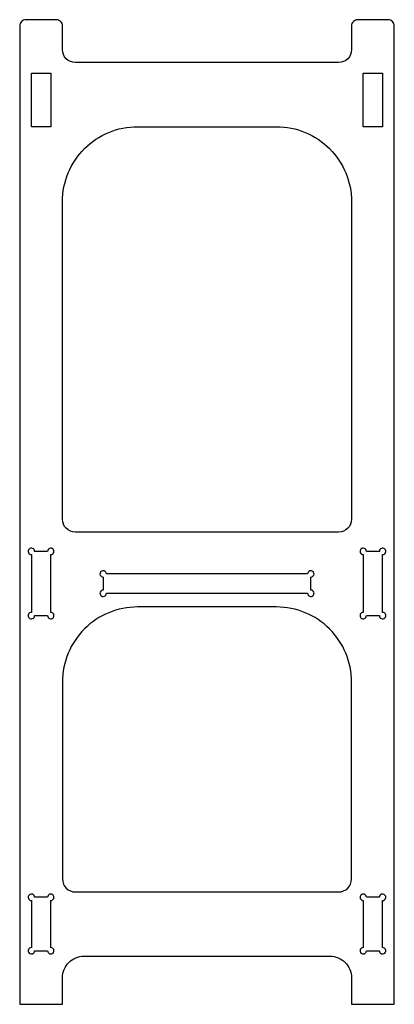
# Model space of a CAD drawing. Header units: millimetres. Extents: x -350 to 0, y 0 to 920.
import ezdxf

# ---------------------------------------------------------------- set-up
doc = ezdxf.new("R2010")
doc.units = ezdxf.units.MM
doc.layers.get('0').update_dxf_attribs({"linetype": 'CONTINUOUS'})

msp = doc.modelspace()

# ---------------------------------------------------------------- linework, layer by layer
for points in [[(-40, 0), (0, 0), (0, 914, 0.414214), (-6, 920), (-34, 920, 0.414214), (-40, 914), (-40, 892, -0.414214), (-52, 880), (-298, 880, -0.414214), (-310, 892), (-310, 914, 0.414214), (-316, 920), (-344, 920, 0.414214), (-350, 914), (-350, 0), (-310, 0), (-310, 25, -0.414214), (-290, 45), (-60, 45, -0.414214), (-40, 25)], [(-310, 453.24), (-310, 750, -0.414214), (-240, 820), (-110, 820, -0.414214), (-40, 750), (-40, 453.24, -0.414214), (-52, 441.24), (-298, 441.24, -0.414214)], [(-323.95, 363.24, 2.414214), (-320.95, 366.24), (-320.95, 420.24, 2.414214), (-323.95, 423.24), (-336.05, 423.24, 2.414214), (-339.05, 420.24), (-339.05, 366.24, 2.414214), (-336.05, 363.24)], [(-29.05, 366.24, 2.414214), (-26.05, 363.24), (-13.95, 363.24, 2.414214), (-10.95, 366.24), (-10.95, 420.24, 2.414214), (-13.95, 423.24), (-26.05, 423.24, 2.414214), (-29.05, 420.24)], [(-269, 402.15, 2.414214), (-272, 399.15), (-272, 387.05, 2.414214), (-269, 384.05), (-81, 384.05, 2.414214), (-78, 387.05), (-78, 399.15, 2.414214), (-81, 402.15)], [(-240, 371.24, 0.414214), (-310, 301.24), (-310, 117, 0.414214), (-298, 105), (-52, 105, 0.414214), (-40, 117), (-40, 301.24, 0.414214), (-110, 371.24)], [(-339.05, 53, 2.414214), (-336.05, 50), (-323.95, 50, 2.414214), (-320.95, 53), (-320.95, 97, 2.414214), (-323.95, 100), (-336.05, 100, 2.414214), (-339.05, 97)], [(-13.95, 50, 2.414214), (-10.95, 53), (-10.95, 97, 2.414214), (-13.95, 100), (-26.05, 100, 2.414214), (-29.05, 97), (-29.05, 53, 2.414214), (-26.05, 50)]]:
    msp.add_lwpolyline(points, format="xyb", close=True)
for points in [[(-320.95, 820), (-339.05, 820), (-339.05, 870), (-320.95, 870)], [(-10.95, 820), (-29.05, 820), (-29.05, 870), (-10.95, 870)]]:
    msp.add_lwpolyline(points, close=True)

doc.saveas('drawing.dxf')
